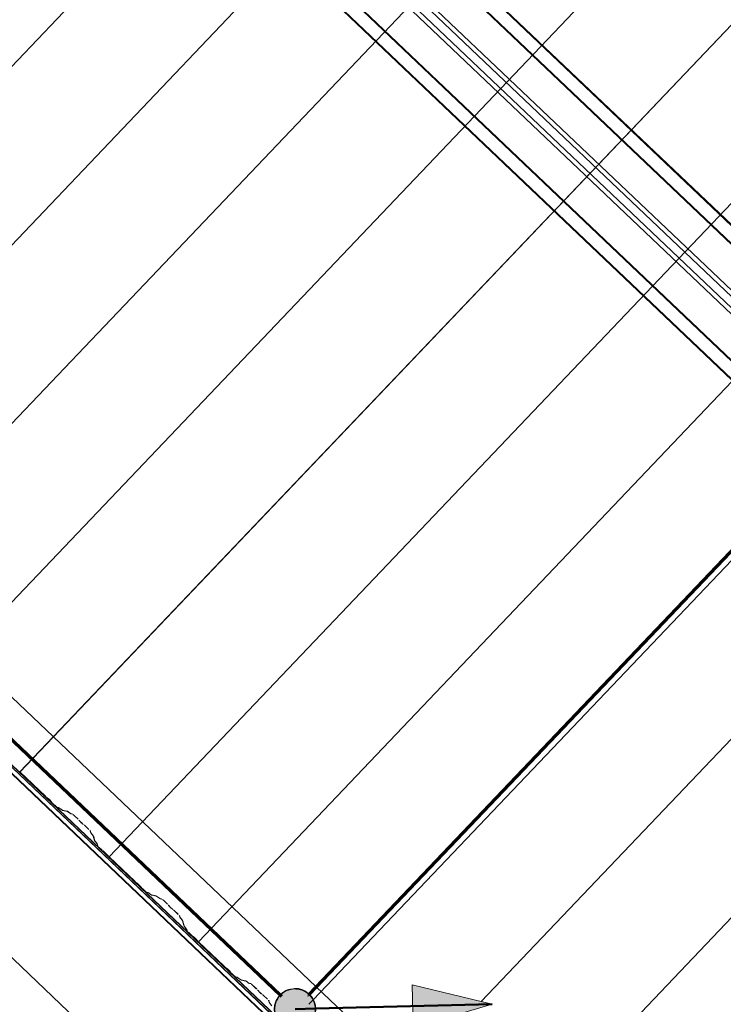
# Model space of a CAD drawing. Header units: metres. Extents: x 32343131.6 to 32343183.7, y 5699223.3 to 5699275.1.
# Tile 16 of 190: x 32343157.6 to 32343159.8, y 5699232.4 to 5699235.4. Entities that reach past the tile are written whole.
import ezdxf

# ---------------------------------------------------------------- set-up
doc = ezdxf.new("R2010")
doc.units = ezdxf.units.M
for name, color, linetype, lineweight in [('0-1', 7, 'Continuous', 5), ('A-ANNO-DIMS', 7, 'Continuous', 9), ('A-ANNO-DIMS-50', 7, 'Continuous', 9), ('A-DETL-GENF', 7, 'Continuous', 18)]:
    doc.layers.add(name, color=color, linetype=linetype, lineweight=lineweight)
for name, color, linetype, lineweight, true_color in [('A-DETL-GENF-3', 5, 'Continuous', 18, 0x0000ff), ('A-DETL-GENF-4', 5, 'Continuous', 50, 0x0000ff), ('A-ROOF-1', 7, 'Continuous', 5, 0xcccccc), ('E-POWR-CNDT-1', 5, 'Continuous', 70, 0x0000ff), ('G-IMPT-1', 5, 'Continuous', 25, 0x0000ff), ('S-BEAM-1', 7, 'Continuous', 5, 0xcccccc)]:
    doc.layers.add(name, color=color, linetype=linetype, lineweight=lineweight, true_color=true_color)
doc.styles.add('Arial', font='arial.ttf', dxfattribs={"height": 0.15})
doc.dimstyles.new('Blitzschutz', dxfattribs={"dimscale": 0.3048, "dimtxt": 0.153039, "dimasz": 0.492126, "dimexe": 0.393701, "dimexo": 0.0625, "dimgap": 0.287073, "dimtad": 1, "dimlfac": 100, "dimrnd": 0.01, "dimdsep": 46, "dimtxsty": 'Arial', "dimblk1": 'OBLIQUE', "dimblk2": 'OBLIQUE', "dimsah": 1, "dimcen": 0.09, "dimdle": 0.393701, "dimadec": 0, "dimazin": 0, "dimtfac": 1, "dimtdec": 4, "dimtix": 1, "dimtmove": 0, "dimatfit": 3, "dimfxl": 0.393701, "dimfxlon": 1, "dimtvp": 1, "dimtfill": 1, "dimtolj": 1, "dimtzin": 0, "dimarcsym": 2})

# ---------------------------------------------------------------- blocks, each defined once
blk = doc.blocks.new('Ortgang Hochpunkt - Ortgang Hochpunkt-3544340-TGA_190_LP5_GR_DA-TGA-01_G_')
at = {"layer": 'A-ROOF-1'}
for p, q in [((89.4753, -25.0355), (54.6993, 8.0497)), ((89.3588, -25.1579), (54.5828, 7.9273)), ((54.5837, 7.9281), (89.3597, -25.1571)), ((89.4753, -25.0355), (54.8986, 7.8602)), ((80.6531, -16.8563), (74.8694, -11.3538)), ((80.6497, -16.8521), (74.8737, -11.357)), ((80.6443, -16.8408), (74.8862, -11.3627)), ((80.6433, -16.8386), (74.8884, -11.3635))]:
    blk.add_line(p, q, dxfattribs=at)
blk = doc.blocks.new('HEB Träger - 3883409-TGA_190_LP5_GR_DA-TGA-01_G_')
at = {"layer": 'S-BEAM-1'}
for p, q in [((91.234, -23.187), (56.458, 9.8982)), ((91.2355, -23.1853), (56.4595, 9.8999)), ((91.2055, -23.2169), (56.4295, 9.8683)), ((56.431, 9.8699), (91.207, -23.2153)), ((56.252, 9.6817), (91.028, -23.4035)), ((91.0295, -23.4018), (56.2535, 9.6834)), ((90.9995, -23.4334), (56.2235, 9.6518)), ((91.001, -23.4318), (56.2251, 9.6534)), ((82.4209, -15.0182), (76.6466, -9.5247)), ((82.4305, -15.0081), (76.6562, -9.5146)), ((82.394, -15.0465), (76.6197, -9.553)), ((82.4036, -15.0364), (76.6293, -9.5429))]:
    blk.add_line(p, q, dxfattribs=at)
blk = doc.blocks.new('ARC_190_LPX_FM_Stellplätze_rvt-1-TGA_190_LP5_GR_DA-TGA-01_G_')
at = {"layer": 'S-BEAM-1'}
for p, q in [((32343156.545, 5699234.1236), (32343164.8072, 5699242.8081)), ((32343156.545, 5699234.1236), (32343164.8072, 5699242.8081)), ((32343156.5451, 5699234.1237), (32343164.8073, 5699242.8082)), ((32343156.5451, 5699234.1237), (32343164.8073, 5699242.8082)), ((32343156.8166, 5699233.8651), (32343165.0789, 5699242.5496)), ((32343156.8166, 5699233.8651), (32343165.0789, 5699242.5496)), ((32343156.8167, 5699233.8652), (32343165.079, 5699242.5497)), ((32343156.8167, 5699233.8652), (32343165.079, 5699242.5497)), ((32343157.0883, 5699233.6066), (32343165.3506, 5699242.2911)), ((32343157.0883, 5699233.6066), (32343165.3506, 5699242.2911)), ((32343157.0884, 5699233.6067), (32343165.3507, 5699242.2912)), ((32343157.0884, 5699233.6067), (32343165.3507, 5699242.2912)), ((32343157.36, 5699233.3482), (32343165.6223, 5699242.0327)), ((32343157.36, 5699233.3482), (32343165.6223, 5699242.0327)), ((32343157.3601, 5699233.3482), (32343165.6224, 5699242.0328)), ((32343157.3601, 5699233.3482), (32343165.6224, 5699242.0328)), ((32343157.6317, 5699233.0897), (32343165.894, 5699241.7742)), ((32343157.6317, 5699233.0897), (32343165.894, 5699241.7742)), ((32343157.6318, 5699233.0898), (32343165.8941, 5699241.7743)), ((32343157.6318, 5699233.0898), (32343165.8941, 5699241.7743)), ((32343157.9034, 5699232.8312), (32343166.1657, 5699241.5157)), ((32343157.9034, 5699232.8312), (32343166.1657, 5699241.5157)), ((32343157.9035, 5699232.8313), (32343166.1658, 5699241.5158)), ((32343157.9035, 5699232.8313), (32343166.1658, 5699241.5158)), ((32343158.1751, 5699232.5727), (32343166.4374, 5699241.2572)), ((32343158.1751, 5699232.5727), (32343166.4374, 5699241.2572)), ((32343158.1752, 5699232.5728), (32343166.4375, 5699241.2573)), ((32343158.1752, 5699232.5728), (32343166.4375, 5699241.2573)), ((32343158.5246, 5699232.3961), (32343166.6407, 5699240.9269)), ((32343158.5246, 5699232.3961), (32343166.6407, 5699240.9269)), ((32343158.5246, 5699232.3961), (32343166.6407, 5699240.9269)), ((32343158.5246, 5699232.3961), (32343166.6407, 5699240.9269)), ((32343159.0366, 5699232.3901), (32343166.9808, 5699240.7404)), ((32343159.0366, 5699232.3901), (32343166.9808, 5699240.7404)), ((32343159.0366, 5699232.3901), (32343166.9807, 5699240.7403)), ((32343159.0366, 5699232.3901), (32343166.9807, 5699240.7403)), ((32343158.9901, 5699231.7973), (32343167.2524, 5699240.4818)), ((32343158.9901, 5699231.7973), (32343167.2524, 5699240.4818)), ((32343158.9902, 5699231.7974), (32343167.2525, 5699240.4819)), ((32343158.9902, 5699231.7974), (32343167.2525, 5699240.4819)), ((32343157.6318, 5699233.0898), (32343157.6317, 5699233.0897)), ((32343157.6317, 5699233.0897), (32343157.6318, 5699233.0898)), ((32343157.6317, 5699233.0897), (32343157.7105, 5699233.0147)), ((32343157.7106, 5699233.0148), (32343157.6318, 5699233.0898)), ((32343157.7186, 5699233.0082), (32343157.7138, 5699233.012)), ((32343157.7145, 5699233.0112), (32343157.7193, 5699233.0074)), ((32343157.7254, 5699233.0015), (32343157.7294, 5699232.997)), ((32343157.7303, 5699232.9963), (32343157.7262, 5699233.0009)), ((32343157.7331, 5699232.9932), (32343157.7407, 5699232.986)), ((32343157.7407, 5699232.9861), (32343157.7332, 5699232.9933)), ((32343157.7498, 5699232.9814), (32343157.7454, 5699232.9824)), ((32343157.7464, 5699232.9813), (32343157.7509, 5699232.9804)), ((32343157.76, 5699232.9742), (32343157.7508, 5699232.9809)), ((32343157.7517, 5699232.9799), (32343157.7609, 5699232.9733)), ((32343157.7753, 5699232.9708), (32343157.7608, 5699232.9737)), ((32343157.7619, 5699232.9727), (32343157.7763, 5699232.9698)), ((32343157.7855, 5699232.9636), (32343157.7763, 5699232.9702)), ((32343157.7771, 5699232.9693), (32343157.7864, 5699232.9626)), ((32343157.7912, 5699232.9621), (32343157.7863, 5699232.9631)), ((32343157.7874, 5699232.9621), (32343157.7923, 5699232.9611)), ((32343157.7969, 5699232.9573), (32343157.8092, 5699232.9456)), ((32343157.8093, 5699232.9457), (32343157.797, 5699232.9574)), ((32343157.8127, 5699232.942), (32343157.8145, 5699232.9398)), ((32343157.8154, 5699232.939), (32343157.8136, 5699232.9412)), ((32343157.8249, 5699232.9305), (32343157.8226, 5699232.9322)), ((32343157.8234, 5699232.9313), (32343157.8257, 5699232.9296)), ((32343157.8419, 5699232.9147), (32343157.8295, 5699232.9264)), ((32343157.8295, 5699232.9263), (32343157.8418, 5699232.9146)), ((32343157.8458, 5699232.9102), (32343157.847, 5699232.9053)), ((32343157.8481, 5699232.9043), (32343157.8469, 5699232.9092)), ((32343157.8477, 5699232.9043), (32343157.8548, 5699232.8955)), ((32343157.8557, 5699232.8946), (32343157.8486, 5699232.9035)), ((32343157.8553, 5699232.8947), (32343157.8589, 5699232.8804)), ((32343157.86, 5699232.8794), (32343157.8564, 5699232.8937)), ((32343157.8595, 5699232.8794), (32343157.8667, 5699232.8706)), ((32343157.8676, 5699232.8697), (32343157.8605, 5699232.8786)), ((32343157.8672, 5699232.8698), (32343157.8683, 5699232.8654)), ((32343157.8694, 5699232.8644), (32343157.8682, 5699232.8688)), ((32343157.8733, 5699232.8599), (32343157.8808, 5699232.8527)), ((32343157.8809, 5699232.8528), (32343157.8734, 5699232.86)), ((32343157.8888, 5699232.8462), (32343157.8841, 5699232.85)), ((32343157.8848, 5699232.8492), (32343157.8895, 5699232.8454)), ((32343157.8957, 5699232.8396), (32343157.8997, 5699232.835)), ((32343157.9005, 5699232.8343), (32343157.8965, 5699232.8389)), ((32343157.9035, 5699232.8313), (32343157.9034, 5699232.8312)), ((32343157.9034, 5699232.8312), (32343157.9035, 5699232.8313)), ((32343157.9034, 5699232.8312), (32343157.9822, 5699232.7562)), ((32343157.9823, 5699232.7563), (32343157.9035, 5699232.8313)), ((32343157.9902, 5699232.7497), (32343157.9855, 5699232.7535)), ((32343157.9862, 5699232.7527), (32343157.9909, 5699232.7489)), ((32343157.9971, 5699232.7431), (32343158.0011, 5699232.7385)), ((32343158.002, 5699232.7378), (32343157.9979, 5699232.7424)), ((32343158.0048, 5699232.7347), (32343158.0123, 5699232.7275)), ((32343158.0124, 5699232.7276), (32343158.0049, 5699232.7348)), ((32343158.0215, 5699232.723), (32343158.0171, 5699232.7239)), ((32343158.0181, 5699232.7228), (32343158.0226, 5699232.7219)), ((32343158.0317, 5699232.7157), (32343158.0225, 5699232.7224)), ((32343158.0234, 5699232.7215), (32343158.0326, 5699232.7148)), ((32343158.047, 5699232.7123), (32343158.0325, 5699232.7153)), ((32343158.0336, 5699232.7142), (32343158.048, 5699232.7113)), ((32343158.0572, 5699232.7051), (32343158.048, 5699232.7117)), ((32343158.0488, 5699232.7108), (32343158.058, 5699232.7042)), ((32343158.0629, 5699232.7036), (32343158.058, 5699232.7046)), ((32343158.059, 5699232.7036), (32343158.064, 5699232.7026)), ((32343158.0686, 5699232.6988), (32343158.0809, 5699232.6871)), ((32343158.081, 5699232.6872), (32343158.0687, 5699232.6989)), ((32343158.0843, 5699232.6835), (32343158.0861, 5699232.6813)), ((32343158.0871, 5699232.6805), (32343158.0853, 5699232.6827)), ((32343158.0965, 5699232.672), (32343158.0943, 5699232.6737)), ((32343158.0951, 5699232.6728), (32343158.0974, 5699232.6711)), ((32343158.1011, 5699232.6678), (32343158.1135, 5699232.6561)), ((32343158.1136, 5699232.6562), (32343158.1012, 5699232.6679)), ((32343158.1175, 5699232.6517), (32343158.1187, 5699232.6468)), ((32343158.1198, 5699232.6458), (32343158.1186, 5699232.6507)), ((32343158.1193, 5699232.6459), (32343158.1264, 5699232.637)), ((32343158.1274, 5699232.6362), (32343158.1203, 5699232.645)), ((32343158.127, 5699232.6362), (32343158.1306, 5699232.6219)), ((32343158.1317, 5699232.6209), (32343158.128, 5699232.6352)), ((32343158.1312, 5699232.6209), (32343158.1383, 5699232.6121)), ((32343158.1393, 5699232.6113), (32343158.1322, 5699232.6201)), ((32343158.1388, 5699232.6113), (32343158.14, 5699232.6069)), ((32343158.1411, 5699232.6059), (32343158.1399, 5699232.6103)), ((32343158.145, 5699232.6014), (32343158.1525, 5699232.5942)), ((32343158.1526, 5699232.5943), (32343158.1451, 5699232.6015)), ((32343158.1605, 5699232.5877), (32343158.1557, 5699232.5915)), ((32343158.1564, 5699232.5907), (32343158.1612, 5699232.5869)), ((32343158.1673, 5699232.5811), (32343158.1714, 5699232.5765)), ((32343158.1722, 5699232.5758), (32343158.1682, 5699232.5804)), ((32343158.1752, 5699232.5728), (32343158.1751, 5699232.5727)), ((32343158.1751, 5699232.5727), (32343158.1752, 5699232.5728)), ((32343158.1751, 5699232.5727), (32343158.2539, 5699232.4977)), ((32343158.254, 5699232.4978), (32343158.1752, 5699232.5728)), ((32343158.2619, 5699232.4912), (32343158.2572, 5699232.495)), ((32343158.2579, 5699232.4942), (32343158.2626, 5699232.4904)), ((32343158.2688, 5699232.4846), (32343158.2728, 5699232.48)), ((32343158.2736, 5699232.4793), (32343158.2696, 5699232.4839)), ((32343158.2765, 5699232.4762), (32343158.284, 5699232.4691)), ((32343158.2841, 5699232.4692), (32343158.2766, 5699232.4763)), ((32343158.2932, 5699232.4645), (32343158.2887, 5699232.4654)), ((32343158.2898, 5699232.4644), (32343158.2943, 5699232.4635)), ((32343158.3034, 5699232.4573), (32343158.2942, 5699232.4639)), ((32343158.295, 5699232.463), (32343158.3043, 5699232.4563)), ((32343158.3187, 5699232.4539), (32343158.3042, 5699232.4568)), ((32343158.3053, 5699232.4557), (32343158.3197, 5699232.4528)), ((32343158.3289, 5699232.4466), (32343158.3197, 5699232.4533)), ((32343158.3205, 5699232.4524), (32343158.3297, 5699232.4457)), ((32343158.3346, 5699232.4451), (32343158.3297, 5699232.4461)), ((32343158.3307, 5699232.4451), (32343158.3357, 5699232.4441)), ((32343158.3403, 5699232.4403), (32343158.3526, 5699232.4286)), ((32343158.3527, 5699232.4287), (32343158.3404, 5699232.4404)), ((32343158.356, 5699232.425), (32343158.3578, 5699232.4228)), ((32343158.3588, 5699232.422), (32343158.357, 5699232.4242)), ((32343158.3682, 5699232.4135), (32343158.366, 5699232.4152)), ((32343158.3668, 5699232.4143), (32343158.3691, 5699232.4126)), ((32343158.3728, 5699232.4094), (32343158.3852, 5699232.3976)), ((32343158.3852, 5699232.3977), (32343158.3729, 5699232.4095)), ((32343158.3891, 5699232.3932), (32343158.3904, 5699232.3883)), ((32343158.3915, 5699232.3873), (32343158.3902, 5699232.3922)), ((32343158.391, 5699232.3874), (32343158.3981, 5699232.3785)), ((32343158.3991, 5699232.3777), (32343158.392, 5699232.3866)), ((32343158.5113, 5699232.3821), (32343158.5223, 5699232.3936)), ((32343158.5113, 5699232.3821), (32343158.5223, 5699232.3936)), ((32343158.5113, 5699232.3821), (32343158.5223, 5699232.3936)), ((32343158.5113, 5699232.3821), (32343158.5223, 5699232.3936)), ((32343158.5224, 5699232.3938), (32343158.5233, 5699232.3947)), ((32343158.5224, 5699232.3938), (32343158.5233, 5699232.3947)), ((32343158.5224, 5699232.3938), (32343158.5233, 5699232.3947)), ((32343158.5224, 5699232.3938), (32343158.5233, 5699232.3947)), ((32343158.5235, 5699232.3949), (32343158.5244, 5699232.3959)), ((32343158.5235, 5699232.3949), (32343158.5244, 5699232.3959)), ((32343158.5235, 5699232.3949), (32343158.5244, 5699232.3959)), ((32343158.5235, 5699232.3949), (32343158.5244, 5699232.3959))]:
    blk.add_line(p, q, dxfattribs=at)
for centre, major_axis, ratio, start_param, end_param in [((32343157.711, 5699233.0152), (-0.00543, 0.00517), 0.087156, 1.570796, 2.355308), ((32343157.711, 5699233.0152), (-0.00435, 0.00414), 0.087155, 1.570796, 2.355303), ((32343157.7221, 5699233.0042), (-0.00543, 0.00517), 0.087156, 3.927882, 5.496895), ((32343157.7221, 5699233.0042), (-0.00435, 0.00414), 0.087156, 3.927881, 5.496895), ((32343157.7336, 5699232.9937), (-0.00543, 0.00517), 0.087156, 0.78629, 1.570796), ((32343157.7336, 5699232.9937), (-0.00435, 0.00414), 0.087156, 0.786289, 1.570796), ((32343157.7411, 5699232.9865), (-0.00435, 0.00414), 0.087156, 1.570796, 3.003604), ((32343157.7411, 5699232.9865), (-0.00543, 0.00517), 0.087155, 1.570797, 3.003602), ((32343157.7551, 5699232.9763), (-0.00543, 0.00517), 0.087156, 5.711273, 6.145192), ((32343157.7551, 5699232.9763), (-0.00435, 0.00414), 0.087156, 5.711278, 6.145196), ((32343157.7566, 5699232.9779), (-0.00435, 0.00414), 0.087156, 2.569676, 3.003604), ((32343157.7566, 5699232.9779), (-0.00543, 0.00517), 0.087156, 2.569681, 3.003609), ((32343157.7806, 5699232.9656), (-0.00543, 0.00517), 0.087156, 5.711273, 6.145196), ((32343157.7806, 5699232.9656), (-0.00435, 0.00414), 0.087156, 5.711274, 6.145196), ((32343157.782, 5699232.9673), (-0.00435, 0.00414), 0.087156, 2.56968, 3.003604), ((32343157.782, 5699232.9673), (-0.00543, 0.00517), 0.087155, 2.569681, 3.003605), ((32343157.7965, 5699232.9569), (-0.00543, 0.00517), 0.087156, 4.712389, 6.145196), ((32343157.7965, 5699232.9569), (-0.00435, 0.00414), 0.087156, 4.712389, 6.145196), ((32343157.8089, 5699232.9452), (-0.00435, 0.00414), 0.087156, 3.741012, 4.712389), ((32343157.8089, 5699232.9452), (-0.00543, 0.00517), 0.087156, 3.74101, 4.712389), ((32343157.8192, 5699232.9358), (-0.00543, 0.00517), 0.087155, 0.599417, 2.542176), ((32343157.8192, 5699232.9358), (-0.00435, 0.00414), 0.087155, 0.599418, 2.542176), ((32343157.8291, 5699232.9259), (-0.00543, 0.00517), 0.087156, 4.712389, 5.68377), ((32343157.8291, 5699232.9259), (-0.00435, 0.00414), 0.087156, 4.712389, 5.683768), ((32343157.8414, 5699232.9142), (-0.00435, 0.00414), 0.087156, 3.279583, 4.712389), ((32343157.8414, 5699232.9142), (-0.00543, 0.00517), 0.087156, 3.279581, 4.712389), ((32343157.8525, 5699232.9002), (-0.00543, 0.00517), 0.087156, 0.137989, 0.571916), ((32343157.8525, 5699232.9002), (-0.00435, 0.00414), 0.087156, 0.137988, 0.571912), ((32343157.8509, 5699232.8987), (-0.00435, 0.00414), 0.087156, 3.279582, 3.713505), ((32343157.8509, 5699232.8987), (-0.00543, 0.00517), 0.087156, 3.279581, 3.713506), ((32343157.8644, 5699232.8753), (-0.00543, 0.00517), 0.087156, 0.137988, 0.571908), ((32343157.8644, 5699232.8753), (-0.00435, 0.00414), 0.087155, 0.137989, 0.571912), ((32343157.8628, 5699232.8738), (-0.00435, 0.00414), 0.087156, 3.279585, 3.713505), ((32343157.8628, 5699232.8738), (-0.00543, 0.00517), 0.087156, 3.279581, 3.713508), ((32343157.8737, 5699232.8603), (-0.00543, 0.00517), 0.087156, 0.137989, 1.570796), ((32343157.8737, 5699232.8603), (-0.00435, 0.00414), 0.087156, 0.137988, 1.570796), ((32343157.8812, 5699232.8532), (-0.00543, 0.00517), 0.087156, 1.570796, 2.355304), ((32343157.8812, 5699232.8532), (-0.00435, 0.00414), 0.087156, 1.570797, 2.355303), ((32343157.8923, 5699232.8422), (-0.00543, 0.00517), 0.087156, 3.927882, 5.496895), ((32343157.8923, 5699232.8422), (-0.00435, 0.00414), 0.087156, 3.927885, 5.496895), ((32343157.9038, 5699232.8317), (-0.00543, 0.00517), 0.087156, 0.78629, 1.570797), ((32343157.9038, 5699232.8317), (-0.00435, 0.00414), 0.087156, 0.786284, 1.570796), ((32343157.9827, 5699232.7567), (-0.00543, 0.00517), 0.087156, 1.570796, 2.355307), ((32343157.9827, 5699232.7567), (-0.00435, 0.00414), 0.087155, 1.570797, 2.355303), ((32343157.9938, 5699232.7457), (-0.00543, 0.00517), 0.087156, 3.927882, 5.496895), ((32343157.9938, 5699232.7457), (-0.00435, 0.00414), 0.087156, 3.927881, 5.496895), ((32343158.0053, 5699232.7352), (-0.00543, 0.00517), 0.087156, 0.78629, 1.570796), ((32343158.0053, 5699232.7352), (-0.00435, 0.00414), 0.087156, 0.786287, 1.570796), ((32343158.0128, 5699232.728), (-0.00543, 0.00517), 0.087155, 1.570797, 3.003603), ((32343158.0128, 5699232.728), (-0.00435, 0.00414), 0.087155, 1.570797, 3.003604), ((32343158.0268, 5699232.7178), (-0.00543, 0.00517), 0.087156, 5.711273, 6.145191), ((32343158.0268, 5699232.7178), (-0.00435, 0.00414), 0.087156, 5.711276, 6.145196), ((32343158.0282, 5699232.7194), (-0.00435, 0.00414), 0.087156, 2.56968, 3.003604), ((32343158.0282, 5699232.7194), (-0.00543, 0.00517), 0.087155, 2.569681, 3.003605), ((32343158.0523, 5699232.7071), (-0.00543, 0.00517), 0.087155, 5.711274, 6.145194), ((32343158.0523, 5699232.7071), (-0.00435, 0.00414), 0.087156, 5.711277, 6.145196), ((32343158.0537, 5699232.7088), (-0.00435, 0.00414), 0.087156, 2.56968, 3.003604), ((32343158.0537, 5699232.7088), (-0.00543, 0.00517), 0.087155, 2.569681, 3.003606), ((32343158.0682, 5699232.6984), (-0.00543, 0.00517), 0.087156, 4.712389, 6.145196), ((32343158.0682, 5699232.6984), (-0.00435, 0.00414), 0.087156, 4.712389, 6.145196), ((32343158.0806, 5699232.6867), (-0.00435, 0.00414), 0.087156, 3.741011, 4.712389), ((32343158.0806, 5699232.6867), (-0.00543, 0.00517), 0.087156, 3.741009, 4.712389), ((32343158.0909, 5699232.6773), (-0.00543, 0.00517), 0.087156, 0.599418, 2.542176), ((32343158.0909, 5699232.6773), (-0.00435, 0.00414), 0.087155, 0.599415, 2.542176), ((32343158.1008, 5699232.6675), (-0.00543, 0.00517), 0.087156, 4.712389, 5.683771), ((32343158.1008, 5699232.6675), (-0.00435, 0.00414), 0.087156, 4.712389, 5.683768), ((32343158.1131, 5699232.6557), (-0.00435, 0.00414), 0.087156, 3.279584, 4.712389), ((32343158.1131, 5699232.6557), (-0.00543, 0.00517), 0.087156, 3.279581, 4.712389), ((32343158.1242, 5699232.6418), (-0.00543, 0.00517), 0.087156, 0.137988, 0.571912), ((32343158.1242, 5699232.6418), (-0.00435, 0.00414), 0.087156, 0.137988, 0.571912), ((32343158.1226, 5699232.6403), (-0.00435, 0.00414), 0.087156, 3.279577, 3.713504), ((32343158.1226, 5699232.6403), (-0.00543, 0.00517), 0.087156, 3.279581, 3.713506), ((32343158.136, 5699232.6169), (-0.00543, 0.00517), 0.087156, 0.137988, 0.571909), ((32343158.136, 5699232.6169), (-0.00435, 0.00414), 0.087155, 0.137987, 0.571913), ((32343158.1345, 5699232.6153), (-0.00435, 0.00414), 0.087156, 3.279584, 3.713505), ((32343158.1345, 5699232.6153), (-0.00543, 0.00517), 0.087156, 3.279581, 3.713509), ((32343158.1454, 5699232.6019), (-0.00543, 0.00517), 0.087156, 0.137988, 1.570796), ((32343158.1454, 5699232.6019), (-0.00435, 0.00414), 0.087156, 0.137991, 1.570796), ((32343158.1529, 5699232.5947), (-0.00543, 0.00517), 0.087156, 1.570796, 2.355302), ((32343158.1529, 5699232.5947), (-0.00435, 0.00414), 0.087156, 1.570797, 2.355303), ((32343158.164, 5699232.5837), (-0.00543, 0.00517), 0.087156, 3.927882, 5.496896), ((32343158.164, 5699232.5837), (-0.00435, 0.00414), 0.087156, 3.927878, 5.496895), ((32343158.1755, 5699232.5732), (-0.00543, 0.00517), 0.087156, 0.78629, 1.570796), ((32343158.1755, 5699232.5732), (-0.00435, 0.00414), 0.087156, 0.786288, 1.570797), ((32343158.2544, 5699232.4982), (-0.00543, 0.00517), 0.087155, 1.570797, 2.355303), ((32343158.2544, 5699232.4982), (-0.00435, 0.00414), 0.087155, 1.570797, 2.355303), ((32343158.2655, 5699232.4872), (-0.00543, 0.00517), 0.087156, 3.927882, 5.496895), ((32343158.2655, 5699232.4872), (-0.00435, 0.00414), 0.087156, 3.927881, 5.496895), ((32343158.277, 5699232.4767), (-0.00543, 0.00517), 0.087156, 0.78629, 1.570796), ((32343158.277, 5699232.4767), (-0.00435, 0.00414), 0.087156, 0.786288, 1.570796), ((32343158.2845, 5699232.4695), (-0.00543, 0.00517), 0.087155, 1.570797, 3.003603), ((32343158.2845, 5699232.4695), (-0.00435, 0.00414), 0.087155, 1.570797, 3.003604), ((32343158.2985, 5699232.4593), (-0.00543, 0.00517), 0.087156, 5.711273, 6.145196), ((32343158.2985, 5699232.4593), (-0.00435, 0.00414), 0.087156, 5.711277, 6.145196), ((32343158.2999, 5699232.4609), (-0.00435, 0.00414), 0.087156, 2.569679, 3.003604), ((32343158.2999, 5699232.4609), (-0.00543, 0.00517), 0.087155, 2.569681, 3.003605), ((32343158.324, 5699232.4487), (-0.00543, 0.00517), 0.087156, 5.711273, 6.145192), ((32343158.324, 5699232.4487), (-0.00435, 0.00414), 0.087156, 5.711276, 6.145196), ((32343158.3254, 5699232.4503), (-0.00435, 0.00414), 0.087156, 2.569679, 3.003604), ((32343158.3254, 5699232.4503), (-0.00543, 0.00517), 0.087156, 2.569681, 3.003605), ((32343158.3399, 5699232.44), (-0.00543, 0.00517), 0.087156, 4.712389, 6.145195), ((32343158.3399, 5699232.44), (-0.00435, 0.00414), 0.087156, 4.712389, 6.145196), ((32343158.3522, 5699232.4282), (-0.00435, 0.00414), 0.087156, 3.741013, 4.712389), ((32343158.3522, 5699232.4282), (-0.00543, 0.00517), 0.087156, 3.741009, 4.712389), ((32343158.3626, 5699232.4188), (-0.00543, 0.00517), 0.087156, 0.599417, 2.542175), ((32343158.3626, 5699232.4188), (-0.00435, 0.00414), 0.087155, 0.599416, 2.542176), ((32343158.3725, 5699232.409), (-0.00543, 0.00517), 0.087156, 4.712389, 5.68377), ((32343158.3725, 5699232.409), (-0.00435, 0.00414), 0.087156, 4.712389, 5.683768), ((32343158.3848, 5699232.3973), (-0.00435, 0.00414), 0.087156, 3.279584, 4.712389), ((32343158.3848, 5699232.3973), (-0.00543, 0.00517), 0.087156, 3.279581, 4.712389), ((32343158.3958, 5699232.3833), (-0.00543, 0.00517), 0.087155, 0.137989, 0.571914), ((32343158.3958, 5699232.3833), (-0.00435, 0.00414), 0.087156, 0.137993, 0.571912)]:
    blk.add_ellipse(centre, major_axis=major_axis, ratio=ratio, start_param=start_param, end_param=end_param, dxfattribs=at)
at = {"layer": 'A-ROOF-1'}
blk.add_blockref('Ortgang Hochpunkt - Ortgang Hochpunkt-3544340-TGA_190_LP5_GR_DA-TGA-01_G_', (32343077.7673, 5699249.1855), dxfattribs=at)
at = {"layer": 'S-BEAM-1'}
blk.add_blockref('HEB Träger - 3883409-TGA_190_LP5_GR_DA-TGA-01_G_', (32343077.7673, 5699249.1855), dxfattribs=at)
blk = doc.blocks.new('Symbol_Anschlusspunkt - Symbol_Anschlusspunkt_dwg_E-Blitz-Anschlusspunkt-V25-TGA_190_LP5_GR_DA-TGA-01_G_')
at = {"layer": 'G-IMPT-1'}
blk.add_hatch(color=256, dxfattribs=at).paths.add_polyline_path([(0, -0.0625), (0.0176, -0.0598), (0.0313, -0.0541), (0.0442, -0.0442), (0.0543, -0.0308), (0.0604, -0.0162), (0.0625, 0), (0.0604, 0.0162), (0.0539, 0.0315), (0.0442, 0.0442), (0.0306, 0.0544), (0.0156, 0.0604), (-0.0018, 0.0623), (-0.017, 0.06), (-0.0319, 0.0536), (-0.0445, 0.0438), (-0.0543, 0.0309), (-0.0604, 0.0159), (-0.0625, -0.0001), (-0.06, -0.017), (-0.0541, -0.0313), (-0.0442, -0.0442), (-0.0296, -0.0548), (-0.0144, -0.0606), (-0.0018, -0.0623)])
for major_axis, start_param, end_param in [((-0.0569, 0.026), 5.069608, 5.459299), ((0.0055, 0.0623), 6.19571, 6.299701), ((-0.0624, 0.0033), 4.1966, 4.58958), ((0.0486, 0.0393), 1.786787, 2.197715), ((-0.0581, 0.023), 5.906878, 5.984326), ((0.0611, 0.013), 1.780037, 2.179737), ((-0.0608, 0.0145), 5.264454, 5.364203), ((0.0202, 0.0591), 5.95369, 6.044751), ((-0.0444, 0.044), 4.717446, 4.833739), ((0.0591, 0.0203), 0.33122, 0.435358), ((0.0605, 0.0155), 0.25082, 0.410093), ((0.0334, 0.0528), 5.719592, 5.777622), ((0.0488, 0.0391), 2.246687, 2.692451), ((0.0492, 0.0385), 2.235364, 2.25801), ((-0.0001, 0.0625), 4.714672, 5.153716), ((-0.0071, 0.0621), 1.684171, 1.699083), ((0.062, 0.0079), 3.267873, 3.71812), ((-0.0556, 0.0285), 3.131755, 3.151796), ((0.0365, 0.0507), 4.873447, 5.335342), ((-0.0567, 0.0263), 1.136802, 1.171278), ((-0.0625, 0.0015), 0.761341, 1.210419), ((0.0518, 0.0349), 3.734773, 3.773867), ((-0.0616, 0.0107), 1.398126, 1.845212), ((0.041, 0.0472), 3.997761, 4.445465), ((-0.0397, 0.0483), 3.043516, 3.080992), ((-0.0557, 0.0284), 2.669555, 3.097722), ((-0.0268, 0.0565), 2.799766, 2.839562)]:
    blk.add_ellipse((0, 0), major_axis=major_axis, ratio=1, start_param=start_param, end_param=end_param, dxfattribs=at)
blk = doc.blocks.new('Symbol_Anschlusspunkt - Symbol_Anschlusspunkt_dwg-V26-TGA_190_LP5_GR_DA-TGA-01_G_')
blk.add_blockref('Symbol_Anschlusspunkt - Symbol_Anschlusspunkt_dwg_E-Blitz-Anschlusspunkt-V25-TGA_190_LP5_GR_DA-TGA-01_G_', (0, 0))
blk = doc.blocks.new('Symbol_Anschlusspunkt - Symbol_Anschlusspunkt-V27-TGA_190_LP5_GR_DA-TGA-01_G_')
blk.add_blockref('Symbol_Anschlusspunkt - Symbol_Anschlusspunkt_dwg-V26-TGA_190_LP5_GR_DA-TGA-01_G_', (0, 0))
blk = doc.blocks.new('Symbol_Elektro_Leitung_Hoch_Runter - Zeichnung1_dwg_E-Blitz-Anschlusspunkt-7483321-TGA_190_LP5_GR_DA-TGA-01_G_')
at = {"layer": 'G-IMPT-1'}
blk.add_hatch(color=256, dxfattribs=at).paths.add_polyline_path([(0, -0.0625), (0.0162, -0.0604), (0.0313, -0.0541), (0.0442, -0.0442), (0.0541, -0.0313), (0.0604, -0.0162), (0.0625, 0), (0.0604, 0.0162), (0.0541, 0.0313), (0.0442, 0.0442), (0.0313, 0.0541), (0.0162, 0.0604), (0, 0.0625), (-0.0162, 0.0604), (-0.0313, 0.0541), (-0.0442, 0.0442), (-0.0541, 0.0313), (-0.0604, 0.0162), (-0.0625, 0), (-0.0604, -0.0162), (-0.0541, -0.0313), (-0.0442, -0.0442), (-0.0313, -0.0541), (-0.0162, -0.0604)])
blk.add_circle((0, 0), 0.0625, dxfattribs=at)
blk = doc.blocks.new('Symbol_Elektro_Leitung_Hoch_Runter - Nach unten-7483331-TGA_190_LP5_GR_DA-TGA-01_G_')
at = {"layer": 'A-DETL-GENF-3'}
blk.add_hatch(color=256, dxfattribs=at).paths.add_polyline_path([(-0.4243, -0.4243), (-0.2078, -0.2993), (-0.2993, -0.2078)])
at = {"layer": 'A-DETL-GENF'}
for p, q in [((-0.2993, -0.2078), (-0.4243, -0.4243)), ((-0.2078, -0.2993), (-0.2993, -0.2078)), ((-0.4243, -0.4243), (-0.2078, -0.2993))]:
    blk.add_line(p, q, dxfattribs=at)
at = {"layer": 'A-DETL-GENF-4'}
for p, q in [((0, 0), (-0.0442, -0.0442)), ((-0.0442, -0.0442), (-0.4243, -0.4243))]:
    blk.add_line(p, q, dxfattribs=at)
blk.add_blockref('Symbol_Elektro_Leitung_Hoch_Runter - Zeichnung1_dwg_E-Blitz-Anschlusspunkt-7483321-TGA_190_LP5_GR_DA-TGA-01_G_', (0, 0))
blk = doc.blocks.new('DIMBLOCK3-TGA_190_LP5_GR_DA-TGA-01_G_')
at = {"layer": 'A-ANNO-DIMS-50', "transparency": 16777216}
for p, q in [((32343152.342, 5699237.5329), (32343152.4247, 5699237.6198)), ((32343152.342, 5699237.5329), (32343152.2593, 5699237.446)), ((32343158.138, 5699232.0187), (32343152.342, 5699237.5329)), ((32343158.138, 5699232.0187), (32343158.2207, 5699232.1056)), ((32343158.138, 5699232.0187), (32343158.0553, 5699231.9318))]:
    blk.add_line(p, q, dxfattribs=at)
at = {"layer": 'A-ANNO-DIMS-50', "lineweight": 35, "transparency": 16777216}
for p, q in [((32343152.342, 5699237.5329), (32343152.236, 5699237.5303)), ((32343152.342, 5699237.5329), (32343152.448, 5699237.5355)), ((32343158.138, 5699232.0187), (32343158.032, 5699232.0161)), ((32343158.138, 5699232.0187), (32343158.244, 5699232.0213))]:
    blk.add_line(p, q, dxfattribs=at)
at = {"layer": 'A-ANNO-DIMS-50', "color": 0, "transparency": 16777216, "insert": (32343155.2937, 5699234.3352), "char_height": 0.15, "width": 0.822172, "attachment_point": 1, "rotation": 136.4273, "line_spacing_factor": 0.941778, "style": 'Arial', "bg_fill": 3, "box_fill_scale": 1.25, "bg_fill_color": 256, "bg_fill_true_color": 13158600, "bg_fill_transparency": 0}
blk.add_mtext('800 cm', dxfattribs=at)
blk = doc.blocks.new('_Oblique')
at = {"color": 0, "linetype": 'ByBlock', "lineweight": -2}
blk.add_line((-0.5, -0.5), (0.5, 0.5), dxfattribs=at)
blk = doc.blocks.new('DIMBLOCK9-TGA_190_LP5_GR_DA-TGA-01_G_')
at = {"layer": 'A-ANNO-DIMS-50', "transparency": 16777216}
for p, q in [((32343149.0994, 5699239.9277), (32343149.1821, 5699240.0147)), ((32343149.0994, 5699239.9277), (32343149.0166, 5699239.8408)), ((32343157.7934, 5699231.6564), (32343149.0994, 5699239.9277)), ((32343157.7934, 5699231.6564), (32343157.8761, 5699231.7434)), ((32343157.7934, 5699231.6564), (32343157.7106, 5699231.5695))]:
    blk.add_line(p, q, dxfattribs=at)
at = {"layer": 'A-ANNO-DIMS-50', "lineweight": 35, "transparency": 16777216}
for p, q in [((32343149.0994, 5699239.9277), (32343148.9933, 5699239.9251)), ((32343149.0994, 5699239.9277), (32343149.2054, 5699239.9304)), ((32343157.7934, 5699231.6564), (32343157.8994, 5699231.6591)), ((32343157.7934, 5699231.6564), (32343157.6873, 5699231.6538))]:
    blk.add_line(p, q, dxfattribs=at)
at = {"layer": 'A-ANNO-DIMS-50', "color": 0, "transparency": 16777216, "insert": (32343153.5418, 5699235.3117), "char_height": 0.15, "width": 0.960613, "attachment_point": 1, "rotation": 136.4273, "line_spacing_factor": 0.941778, "style": 'Arial', "bg_fill": 3, "box_fill_scale": 1.25, "bg_fill_color": 256, "bg_fill_true_color": 13158600, "bg_fill_transparency": 0}
blk.add_mtext('1200 cm', dxfattribs=at)

msp = doc.modelspace()

# ---------------------------------------------------------------- linework, layer by layer
at = {"layer": 'E-POWR-CNDT-1'}
for p, q in [((32343149.82088, 5699240.59552), (32343158.42433, 5699232.41034)), ((32343163.9465, 5699238.12402), (32343158.51268, 5699232.41254)), ((32343158.42438, 5699232.41029), (32343158.42742, 5699232.4074)), ((32343158.42744, 5699232.40738), (32343158.42831, 5699232.40655)), ((32343158.50958, 5699232.40928), (32343158.50875, 5699232.4084)), ((32343158.51252, 5699232.41236), (32343158.50975, 5699232.40945))]:
    msp.add_line(p, q, dxfattribs=at)

# ---------------------------------------------------------------- block references
at = {"layer": '0-1'}
msp.add_blockref('ARC_190_LPX_FM_Stellplätze_rvt-1-TGA_190_LP5_GR_DA-TGA-01_G_', (0, 0), dxfattribs=at)
at = {"layer": 'A-DETL-GENF-3'}
for name, p, rotation in [('Symbol_Elektro_Leitung_Hoch_Runter - Nach unten-7483331-TGA_190_LP5_GR_DA-TGA-01_G_', (32343158.4696, 5699232.36725), 136.4271616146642), ('Symbol_Anschlusspunkt - Symbol_Anschlusspunkt-V27-TGA_190_LP5_GR_DA-TGA-01_G_', (32343158.46944, 5699232.36708), 136.4271616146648)]:
    msp.add_blockref(name, p, dxfattribs=dict(at, rotation=rotation))

# ---------------------------------------------------------------- next in the draw order: dimensions: what is measured, and where the dimension line sits
at = {"layer": 'A-ANNO-DIMS'}
dim = msp.add_linear_dim(base=(32343152.342, 5699237.5329), p1=(32343158.22071, 5699232.10564), p2=(32343152.42471, 5699237.61984), angle=316.42726, dimstyle='Blitzschutz', override={"dimpost": '<> cm', "dimfxl": 8}, dxfattribs=at)
dim.commit()
dim.dimension.update_dxf_attribs({"geometry": 'DIMBLOCK3-TGA_190_LP5_GR_DA-TGA-01_G_', "text_midpoint": (32343155.3531, 5699234.89468)})

# ---------------------------------------------------------------- next in the draw order: dimensions: what is measured, and where the dimension line sits
dim = msp.add_linear_dim(base=(32343149.09936, 5699239.92775), p1=(32343157.87607, 5699231.74339), p2=(32343149.18207, 5699240.01469), angle=316.42726, dimstyle='Blitzschutz', override={"dimpost": '<> cm', "dimfxl": 12.000001}, dxfattribs=at)
dim.commit()
dim.dimension.update_dxf_attribs({"geometry": 'DIMBLOCK9-TGA_190_LP5_GR_DA-TGA-01_G_', "text_midpoint": (32343153.55946, 5699235.91098)})

doc.saveas('drawing.dxf')
